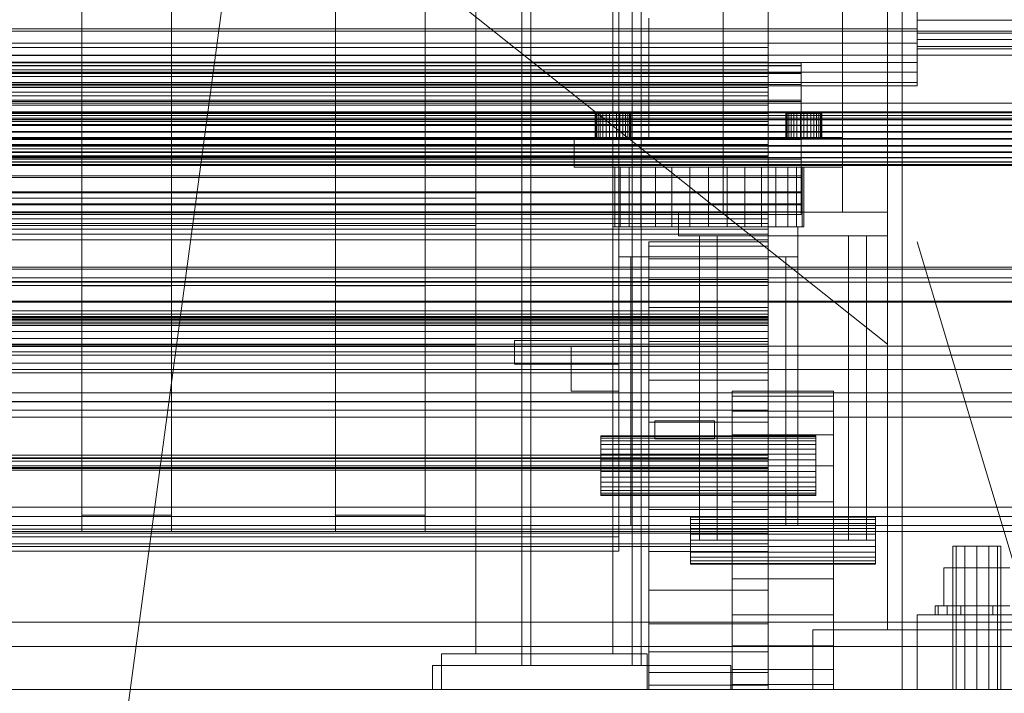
# Model space of a CAD drawing. Header units: millimetres. Extents: x -4738 to 65662, y -68080 to 6847.
# Tile 92 of 256: x 49 to 379, y -36001 to -35776. Entities that reach past the tile are written whole.
import ezdxf

# ---------------------------------------------------------------- set-up
doc = ezdxf.new("R2010")
doc.units = ezdxf.units.MM
for name, color, linetype, lineweight in [('COTAS_O', 1, 'Continuous', 0), ('COTAS_P', 1, 'Continuous', 0), ('frontal_bajante_movil', 7, 'Continuous', 0), ('frontal_briquetadora', 7, 'Continuous', 0), ('frontal_C01', 7, 'Continuous', 0), ('frontal_C02', 7, 'Continuous', 0), ('frontal_C04', 7, 'Continuous', 0), ('frontal_C05', 7, 'Continuous', 0), ('frontal_secador', 7, 'Continuous', 0)]:
    doc.layers.add(name, color=color, linetype=linetype, lineweight=lineweight)
doc.dimstyles.new('R19_100', dxfattribs={"dimtxt": 250, "dimasz": 150, "dimexe": 150, "dimexo": 80, "dimgap": 100, "dimtad": 1, "dimtih": 1, "dimtoh": 1, "dimdsep": 46, "dimcen": 0.09, "dimadec": 0, "dimazin": 0, "dimtfac": 1, "dimtdec": 4, "dimtofl": 0, "dimtmove": 0, "dimatfit": 3, "dimfxl": 1, "dimtolj": 1, "dimtzin": 0, "dimarcsym": 0})

# ---------------------------------------------------------------- blocks, each defined once
blk = doc.blocks.new('DIM_R30_46')
at = {"layer": 'COTAS_P'}
for p, q in [((-4100, -35030), (-4219.91, -35921.98)), ((140, -35600), (20.09, -36491.98)), ((-4219.91, -35921.98), (-4065.25, -35897.36)), ((20.09, -36491.98), (-4219.91, -35921.98)), ((-4219.91, -35921.98), (-4077.24, -35986.56)), ((20.09, -36491.98), (-122.58, -36427.39)), ((20.09, -36491.98), (-134.57, -36516.59))]:
    blk.add_line(p, q, dxfattribs=at)
blk.add_text('4278.14 P', height=250, rotation=172.3434, dxfattribs=at).set_placement((-2113.24, -36306.08))
blk = doc.blocks.new('DIM_R30_54')
at = {"layer": 'COTAS_O'}
for p, q in [((-1480, -35300), (-1330, -35255)), ((490, -35300), (340, -35255)), ((-1480, -36000), (-1480, -35300)), ((-1480, -35300), (490, -35300)), ((-1480, -35300), (-1330, -35345)), ((490, -35300), (340, -35345)), ((490, -36000), (490, -35300))]:
    blk.add_line(p, q, dxfattribs=at)
blk.add_text('1970 O', height=250, dxfattribs=at).set_placement((-495, -35200))
blk = doc.blocks.new('DIM_R30_56')
at = {"layer": 'COTAS_O'}
for p, q in [((-1400, -35300), (-1250, -35255)), ((1400, -35300), (1250, -35255)), ((-1400, -36000), (-1400, -35300)), ((-1400, -35300), (1400, -35300)), ((-1400, -35300), (-1250, -35345)), ((1400, -35300), (1250, -35345)), ((1400, -36000), (1400, -35300))]:
    blk.add_line(p, q, dxfattribs=at)
blk.add_text('2800 O', height=250, dxfattribs=at).set_placement((0, -35200))
blk = doc.blocks.new('DIM_R30_57')
at = {"layer": 'COTAS_P'}
for p, q in [((-305, -34680), (395, -34680)), ((395, -34680), (350, -34830)), ((395, -36000), (395, -34680)), ((395, -34680), (440, -34830)), ((395, -36000), (350, -35850)), ((395, -36000), (440, -35850)), ((-305, -36000), (395, -36000))]:
    blk.add_line(p, q, dxfattribs=at)
blk.add_text('1320 P', height=250, rotation=90, dxfattribs=at).set_placement((295, -35340))
blk = doc.blocks.new('DIM_R30_58')
at = {"layer": 'COTAS_P'}
for p, q in [((-305, -35300), (-155, -35255)), ((345, -35300), (195, -35255)), ((-305, -36000), (-305, -35300)), ((-305, -35300), (345, -35300)), ((-305, -35300), (-155, -35345)), ((345, -35300), (195, -35345)), ((345, -36000), (345, -35300))]:
    blk.add_line(p, q, dxfattribs=at)
blk.add_text('650 P', height=250, dxfattribs=at).set_placement((20, -35200))

msp = doc.modelspace()

# ---------------------------------------------------------------- linework, layer by layer
at = {"layer": 'frontal_bajante_movil'}
for p, q in [((285, -35840), (285, -35429)), ((325, -35840), (325, -35429)), ((260, -35815), (260, -35775)), ((300, -35815), (300, -35775)), ((325, -35815), (325, -35775)), ((242.115, -35807), (242, -35807)), ((242, -35815), (242, -35807)), ((242.457, -35807), (242.115, -35807)), ((242.115, -35815), (242.115, -35807)), ((243.011, -35807), (242.457, -35807)), ((242.457, -35815), (242.457, -35807)), ((243.757, -35807), (243.011, -35807)), ((243.011, -35815), (243.011, -35807)), ((244.667, -35807), (243.757, -35807)), ((243.757, -35815), (243.757, -35807)), ((245.704, -35807), (244.667, -35807)), ((244.667, -35815), (244.667, -35807)), ((246.829, -35807), (245.704, -35807)), ((245.704, -35815), (245.704, -35807)), ((248, -35807), (246.829, -35807)), ((246.829, -35815), (246.829, -35807)), ((248, -35807), (249.171, -35807)), ((248, -35807), (248, -35815)), ((249.171, -35807), (250.296, -35807)), ((249.171, -35815), (249.171, -35807)), ((250.296, -35807), (251.333, -35807)), ((250.296, -35815), (250.296, -35807)), ((251.333, -35807), (252.243, -35807)), ((251.333, -35815), (251.333, -35807)), ((252.243, -35807), (252.989, -35807)), ((252.243, -35815), (252.243, -35807)), ((252.989, -35807), (253.543, -35807)), ((252.989, -35815), (252.989, -35807)), ((253.543, -35807), (253.885, -35807)), ((253.543, -35815), (253.543, -35807)), ((253.885, -35807), (254, -35807)), ((253.885, -35815), (253.885, -35807)), ((254, -35815), (254, -35807)), ((306.115, -35807), (306, -35807)), ((306, -35815), (306, -35807)), ((306.457, -35807), (306.115, -35807)), ((306.115, -35815), (306.115, -35807)), ((307.011, -35807), (306.457, -35807)), ((306.457, -35815), (306.457, -35807)), ((307.757, -35807), (307.011, -35807)), ((307.011, -35815), (307.011, -35807)), ((308.667, -35807), (307.757, -35807)), ((307.757, -35815), (307.757, -35807)), ((309.704, -35807), (308.667, -35807)), ((308.667, -35815), (308.667, -35807)), ((310.829, -35807), (309.704, -35807)), ((309.704, -35815), (309.704, -35807)), ((312, -35807), (310.829, -35807)), ((310.829, -35815), (310.829, -35807)), ((312, -35807), (313.171, -35807)), ((312, -35807), (312, -35815)), ((313.171, -35807), (314.296, -35807)), ((313.171, -35815), (313.171, -35807)), ((314.296, -35807), (315.333, -35807)), ((314.296, -35815), (314.296, -35807)), ((315.333, -35807), (316.243, -35807)), ((315.333, -35815), (315.333, -35807)), ((316.243, -35807), (316.989, -35807)), ((316.243, -35815), (316.243, -35807)), ((316.989, -35807), (317.543, -35807)), ((316.989, -35815), (316.989, -35807)), ((317.543, -35807), (317.885, -35807)), ((317.543, -35815), (317.543, -35807)), ((317.885, -35807), (318, -35807)), ((317.885, -35815), (317.885, -35807)), ((318, -35815), (318, -35807)), ((20, -35815), (325, -35815)), ((235, -35815), (325, -35815)), ((235, -35825), (235, -35815)), ((242.115, -35815), (242, -35815)), ((242.457, -35815), (242.115, -35815)), ((243.011, -35815), (242.457, -35815)), ((243.757, -35815), (243.011, -35815)), ((244.667, -35815), (243.757, -35815)), ((245.704, -35815), (244.667, -35815)), ((246.829, -35815), (245.704, -35815)), ((246.829, -35815), (248, -35815)), ((248, -35815), (249.171, -35815)), ((249.171, -35815), (250.296, -35815)), ((250.296, -35815), (251.333, -35815)), ((251.333, -35815), (252.243, -35815)), ((252.243, -35815), (252.989, -35815)), ((252.989, -35815), (253.543, -35815)), ((253.543, -35815), (253.885, -35815)), ((253.885, -35815), (254, -35815)), ((260, -35815), (300, -35815)), ((306.115, -35815), (306, -35815)), ((306.457, -35815), (306.115, -35815)), ((307.011, -35815), (306.457, -35815)), ((307.757, -35815), (307.011, -35815)), ((308.667, -35815), (307.757, -35815)), ((309.704, -35815), (308.667, -35815)), ((310.829, -35815), (309.704, -35815)), ((310.829, -35815), (312, -35815)), ((312, -35815), (313.171, -35815)), ((313.171, -35815), (314.296, -35815)), ((314.296, -35815), (315.333, -35815)), ((315.333, -35815), (316.243, -35815)), ((316.243, -35815), (316.989, -35815)), ((316.989, -35815), (317.543, -35815)), ((317.543, -35815), (317.885, -35815)), ((317.885, -35815), (318, -35815)), ((325, -35825), (325, -35815)), ((235, -35825), (325, -35825)), ((248.615, -35825), (248, -35825)), ((248, -35845), (248, -35825)), ((250.436, -35825), (248.615, -35825)), ((248.615, -35845), (248.615, -35825)), ((253.393, -35825), (250.436, -35825)), ((250.436, -35845), (250.436, -35825)), ((257.373, -35825), (253.393, -35825)), ((253.393, -35845), (253.393, -35825)), ((262.222, -35825), (257.373, -35825)), ((257.373, -35845), (257.373, -35825)), ((267.754, -35825), (262.222, -35825)), ((262.222, -35845), (262.222, -35825)), ((273.757, -35825), (267.754, -35825)), ((267.754, -35845), (267.754, -35825)), ((280, -35825), (273.757, -35825)), ((273.757, -35845), (273.757, -35825)), ((280, -35825), (286.243, -35825)), ((280, -35825), (280, -35845)), ((286.243, -35825), (292.246, -35825)), ((286.243, -35845), (286.243, -35825)), ((292.246, -35825), (297.778, -35825)), ((292.246, -35845), (292.246, -35825)), ((297.778, -35825), (302.627, -35825)), ((297.778, -35845), (297.778, -35825)), ((302.627, -35825), (306.607, -35825)), ((302.627, -35845), (302.627, -35825)), ((306.607, -35825), (309.564, -35825)), ((306.607, -35845), (306.607, -35825)), ((309.564, -35825), (311.385, -35825)), ((309.564, -35845), (309.564, -35825)), ((311.385, -35825), (312, -35825)), ((311.385, -35845), (311.385, -35825)), ((312, -35845), (312, -35825)), ((270, -35840), (340, -35840)), ((270, -35848), (270, -35840)), ((285, -35840), (325, -35840)), ((340, -35848), (340, -35840)), ((248.615, -35845), (248, -35845)), ((250.436, -35845), (248.615, -35845)), ((250, -35845), (310, -35845)), ((250, -35855), (250, -35845)), ((253.393, -35845), (250.436, -35845)), ((257.373, -35845), (253.393, -35845)), ((262.222, -35845), (257.373, -35845)), ((267.754, -35845), (262.222, -35845)), ((273.757, -35845), (267.754, -35845)), ((273.757, -35845), (280, -35845)), ((280, -35845), (286.243, -35845)), ((286.243, -35845), (292.246, -35845)), ((292.246, -35845), (297.778, -35845)), ((297.778, -35845), (302.627, -35845)), ((302.627, -35845), (306.607, -35845)), ((306.607, -35845), (309.564, -35845)), ((309.564, -35845), (311.385, -35845)), ((310, -35855), (310, -35845)), ((311.385, -35845), (312, -35845)), ((260, -35851.441), (260, -35850)), ((300, -35850), (260, -35850)), ((270, -35848), (340, -35848)), ((277, -35848), (283, -35848)), ((277, -35950), (277, -35848)), ((283, -35950), (283, -35848)), ((300, -35851.441), (300, -35850)), ((327, -35848), (333, -35848)), ((327, -35950), (327, -35848)), ((333, -35950), (333, -35848)), ((260, -35855.709), (260, -35851.441)), ((300, -35851.441), (260, -35851.441)), ((300, -35855.709), (300, -35851.441)), ((250, -35855), (254, -35855)), ((250, -35945), (250, -35855)), ((250, -35855), (310, -35855)), ((254, -35945), (254, -35855)), ((260, -35862.64), (260, -35855.709)), ((300, -35855.709), (260, -35855.709)), ((300, -35862.64), (300, -35855.709)), ((306, -35855), (310, -35855)), ((306, -35945), (306, -35855)), ((310, -35945), (310, -35855)), ((260, -35871.967), (260, -35862.64)), ((300, -35862.64), (260, -35862.64)), ((300, -35871.967), (300, -35862.64)), ((260, -35883.332), (260, -35871.967)), ((300, -35871.967), (260, -35871.967)), ((300, -35883.332), (300, -35871.967)), ((215, -35883), (250, -35883)), ((215, -35891), (215, -35883)), ((250, -35891), (250, -35883)), ((234, -35885), (250, -35885)), ((234, -35900), (234, -35885)), ((250, -35900), (250, -35885)), ((260, -35896.299), (260, -35883.332)), ((300, -35883.332), (260, -35883.332)), ((300, -35896.299), (300, -35883.332)), ((215, -35891), (250, -35891)), ((260, -35910.368), (260, -35896.299)), ((300, -35896.299), (260, -35896.299)), ((300, -35910.368), (300, -35896.299)), ((234, -35900), (250, -35900)), ((288, -35901.704), (288, -35900)), ((288, -35900), (322, -35900)), ((288, -35906.699), (288, -35901.704)), ((288, -35901.704), (322, -35901.704)), ((322, -35901.704), (322, -35900)), ((322, -35906.699), (322, -35901.704)), ((288, -35914.645), (288, -35906.699)), ((288, -35906.699), (322, -35906.699)), ((322, -35914.645), (322, -35906.699)), ((260, -35925), (260, -35910.368)), ((300, -35910.368), (260, -35910.368)), ((262, -35910), (282, -35910)), ((262, -35916), (262, -35910)), ((282, -35916), (282, -35910)), ((300, -35925), (300, -35910.368)), ((244, -35915.192), (244, -35915)), ((316, -35915), (244, -35915)), ((244, -35915.761), (244, -35915.192)), ((316, -35915.192), (244, -35915.192)), ((244, -35916.685), (244, -35915.761)), ((316, -35915.761), (244, -35915.761)), ((262, -35916), (282, -35916)), ((288, -35925), (288, -35914.645)), ((288, -35914.645), (322, -35914.645)), ((316, -35915.192), (316, -35915)), ((316, -35915.761), (316, -35915.192)), ((316, -35916.685), (316, -35915.761)), ((322, -35925), (322, -35914.645)), ((244, -35917.929), (244, -35916.685)), ((316, -35916.685), (244, -35916.685)), ((244, -35919.444), (244, -35917.929)), ((316, -35917.929), (244, -35917.929)), ((244, -35921.173), (244, -35919.444)), ((316, -35919.444), (244, -35919.444)), ((316, -35917.929), (316, -35916.685)), ((316, -35919.444), (316, -35917.929)), ((316, -35921.173), (316, -35919.444)), ((244, -35923.049), (244, -35921.173)), ((316, -35921.173), (244, -35921.173)), ((316, -35923.049), (316, -35921.173)), ((244, -35925), (244, -35923.049)), ((316, -35923.049), (244, -35923.049)), ((244, -35925), (244, -35926.951)), ((244, -35925), (316, -35925)), ((260, -35925), (260, -35939.632)), ((260, -35925), (300, -35925)), ((288, -35937.059), (288, -35925)), ((288, -35925), (322, -35925)), ((300, -35939.632), (300, -35925)), ((316, -35925), (316, -35923.049)), ((316, -35926.951), (316, -35925)), ((322, -35937.059), (322, -35925)), ((244, -35926.951), (244, -35928.827)), ((316, -35926.951), (244, -35926.951)), ((244, -35928.827), (244, -35930.556)), ((316, -35928.827), (244, -35928.827)), ((316, -35926.951), (316, -35928.827)), ((316, -35928.827), (316, -35930.556)), ((244, -35930.556), (244, -35932.071)), ((316, -35930.556), (244, -35930.556)), ((244, -35932.071), (244, -35933.315)), ((316, -35932.071), (244, -35932.071)), ((316, -35930.556), (316, -35932.071)), ((316, -35932.071), (316, -35933.315)), ((244, -35933.315), (244, -35934.239)), ((316, -35933.315), (244, -35933.315)), ((244, -35934.239), (244, -35934.808)), ((316, -35934.239), (244, -35934.239)), ((244, -35934.808), (244, -35935)), ((316, -35934.808), (244, -35934.808)), ((316, -35935), (244, -35935)), ((316, -35933.315), (316, -35934.239)), ((316, -35934.239), (316, -35934.808)), ((316, -35934.808), (316, -35935)), ((288, -35937.059), (288, -35950)), ((288, -35937.059), (322, -35937.059)), ((322, -35950), (322, -35937.059)), ((260, -35939.632), (260, -35953.701)), ((300, -35939.632), (260, -35939.632)), ((274, -35942.273), (274, -35942)), ((274, -35942), (336, -35942)), ((274, -35943.072), (274, -35942.273)), ((274, -35942.273), (336, -35942.273)), ((300, -35939.632), (300, -35953.701)), ((336, -35942.273), (336, -35942)), ((336, -35943.072), (336, -35942.273)), ((250, -35945), (254, -35945)), ((274, -35944.343), (274, -35943.072)), ((274, -35943.072), (336, -35943.072)), ((274, -35946), (274, -35944.343)), ((274, -35944.343), (336, -35944.343)), ((306, -35945), (310, -35945)), ((336, -35944.343), (336, -35943.072)), ((336, -35946), (336, -35944.343)), ((274, -35947.929), (274, -35946)), ((274, -35946), (336, -35946)), ((274, -35947.929), (274, -35950)), ((274, -35947.929), (336, -35947.929)), ((336, -35947.929), (336, -35946)), ((336, -35950), (336, -35947.929)), ((274, -35950), (274, -35952.071)), ((336, -35950), (274, -35950)), ((274, -35952.071), (274, -35954)), ((274, -35952.071), (336, -35952.071)), ((277, -35950), (283, -35950)), ((288, -35950), (288, -35962.941)), ((322, -35950), (288, -35950)), ((322, -35950), (322, -35962.941)), ((327, -35950), (333, -35950)), ((336, -35950), (336, -35952.071)), ((336, -35952.071), (336, -35954)), ((260, -35953.701), (260, -35966.668)), ((300, -35953.701), (260, -35953.701)), ((274, -35954), (274, -35955.657)), ((274, -35954), (336, -35954)), ((274, -35955.657), (274, -35956.928)), ((274, -35955.657), (336, -35955.657)), ((300, -35953.701), (300, -35966.668)), ((336, -35954), (336, -35955.657)), ((336, -35955.657), (336, -35956.928)), ((274, -35956.928), (274, -35957.727)), ((274, -35956.928), (336, -35956.928)), ((274, -35957.727), (274, -35958)), ((274, -35957.727), (336, -35957.727)), ((274, -35958), (336, -35958)), ((336, -35956.928), (336, -35957.727)), ((336, -35957.727), (336, -35958)), ((288, -35962.941), (288, -35975)), ((288, -35962.941), (322, -35962.941)), ((322, -35962.941), (322, -35975)), ((260, -35966.668), (260, -35978.033)), ((300, -35966.668), (260, -35966.668)), ((300, -35966.668), (300, -35978.033)), ((288, -35975), (288, -35985.355)), ((288, -35975), (322, -35975)), ((322, -35975), (322, -35985.355)), ((260, -35978.033), (260, -35987.36)), ((300, -35978.033), (260, -35978.033)), ((300, -35978.033), (300, -35987.36)), ((288, -35985.355), (288, -35993.301)), ((288, -35985.355), (322, -35985.355)), ((322, -35985.355), (322, -35993.301)), ((260, -35987.36), (260, -35994.291)), ((300, -35987.36), (260, -35987.36)), ((300, -35987.36), (300, -35994.291)), ((260, -35994.291), (260, -35998.559)), ((300, -35994.291), (260, -35994.291)), ((288, -35993.301), (288, -35998.296)), ((288, -35993.301), (322, -35993.301)), ((300, -35994.291), (300, -35998.559)), ((322, -35993.301), (322, -35998.296)), ((260, -35998.559), (260, -36000)), ((300, -35998.559), (260, -35998.559)), ((288, -35998.296), (288, -36000)), ((288, -35998.296), (322, -35998.296)), ((300, -35998.559), (300, -36000)), ((322, -35998.296), (322, -36000)), ((300, -36000), (260, -36000)), ((288, -36000), (322, -36000))]:
    msp.add_line(p, q, dxfattribs=at)
at = {"layer": 'frontal_briquetadora'}
for p, q in [((340, -35980), (340, -34950)), ((-720.639, -35041.307), (340, -35884.261)), ((340, -35884.261), (340, -35756.525)), ((315, -36000), (315, -35980)), ((315, -35980), (515, -35980)), ((340, -35980), (490, -35980)), ((315, -36000), (515, -36000))]:
    msp.add_line(p, q, dxfattribs=at)
at = {"layer": 'frontal_C01'}
for p, q in [((250, -35948.844), (250, -33373.251)), ((250, -33378.064), (250, -35953.656)), ((155, -35864.779), (155, -35436.912)), ((185, -35436.912), (185, -35864.779)), ((155, -35442.304), (155, -35870.172)), ((185, -35870.172), (185, -35442.304)), ((70, -35864.779), (70, -35463.883)), ((100, -35463.883), (100, -35864.779)), ((70, -35469.275), (70, -35870.172)), ((100, -35870.172), (100, -35469.275)), ((155, -35941.62), (155, -35524.051)), ((185, -35524.051), (185, -35941.62)), ((155, -35529.443), (155, -35947.012)), ((185, -35947.012), (185, -35529.443)), ((70, -35941.62), (70, -35540.255)), ((100, -35540.255), (100, -35941.62)), ((70, -35545.648), (70, -35947.012)), ((100, -35947.012), (100, -35545.648)), ((300, -35758.657), (300, -35789.759)), ((300, -35792.354), (300, -35761.343)), ((350, -35764.538), (350, -35778.63)), ((350, -35766.875), (350, -35775.749)), ((350, -35783.469), (350, -35770.245)), ((350, -35780.055), (350, -35772.502)), ((350, -35775.749), (350, -35782.225)), ((500, -35775.749), (350, -35775.749)), ((450, -35779.365), (-450, -35779.365)), ((350, -35778.63), (-350, -35778.63)), ((350, -35778.63), (350, -35789.887)), ((350, -35784.556), (350, -35780.055)), ((500, -35780.055), (350, -35780.055)), ((350, -35783.469), (-350, -35783.469)), ((350, -35782.225), (350, -35785.318)), ((500, -35782.225), (350, -35782.225)), ((350, -35793.12), (350, -35783.469)), ((300, -35784.915), (-300, -35784.915)), ((300, -35797.314), (300, -35784.915)), ((300, -35794.603), (300, -35784.915)), ((350, -35785.318), (350, -35784.556)), ((500, -35784.556), (350, -35784.556)), ((500, -35785.318), (350, -35785.318)), ((-450, -35787.454), (450, -35787.454)), ((350, -35789.887), (-350, -35789.887)), ((-311.15, -35790.055), (311.15, -35790.055)), ((-300, -35787.539), (300, -35787.539)), ((300, -35789.759), (-300, -35789.759)), ((300, -35787.539), (300, -35801.02)), ((300, -35787.539), (300, -35797.169)), ((300, -35789.759), (300, -35818.833)), ((311.15, -35790.847), (311.15, -35790.055)), ((311.15, -35790.055), (311.15, -35790.994)), ((350, -35789.887), (350, -35796.593)), ((350, -35793.12), (-350, -35793.12)), ((-311.15, -35790.847), (311.15, -35790.847)), ((-311.15, -35790.994), (311.15, -35790.994)), ((-311.15, -35793.316), (311.15, -35793.316)), ((-311.15, -35793.6), (311.15, -35793.6)), ((300, -35792.354), (-300, -35792.354)), ((300, -35821.16), (300, -35792.354)), ((311.15, -35793.316), (311.15, -35790.847)), ((311.15, -35790.994), (311.15, -35793.6)), ((311.15, -35797.293), (311.15, -35793.316)), ((311.15, -35793.6), (311.15, -35797.695)), ((350, -35797.728), (350, -35793.12)), ((350, -35796.593), (-350, -35796.593)), ((-311.15, -35797.293), (311.15, -35797.293)), ((300, -35794.562), (-300, -35794.562)), ((-300, -35794.603), (300, -35794.603)), ((300, -35797.169), (-300, -35797.169)), ((-300, -35797.314), (300, -35797.314)), ((300, -35799.889), (300, -35794.562)), ((300, -35794.562), (300, -35809.666)), ((300, -35794.603), (300, -35807.002)), ((300, -35810.649), (300, -35797.169)), ((300, -35797.314), (300, -35807.002)), ((311.15, -35802.508), (311.15, -35797.293)), ((350, -35796.593), (350, -35797.728)), ((350, -35797.728), (-350, -35797.728)), ((-311.15, -35797.695), (311.15, -35797.695)), ((-300, -35798.28), (300, -35798.28)), ((-300, -35799.889), (300, -35799.889)), ((300, -35798.28), (300, -35804.179)), ((300, -35813.293), (300, -35798.28)), ((300, -35817.32), (300, -35799.889)), ((311.15, -35797.695), (311.15, -35803.001)), ((430, -35803.525), (-430, -35803.525)), ((-311.15, -35802.508), (311.15, -35802.508)), ((-311.15, -35803.001), (311.15, -35803.001)), ((300, -35801.02), (-300, -35801.02)), ((300, -35810.649), (300, -35801.02)), ((311.15, -35808.605), (311.15, -35802.508)), ((311.15, -35803.001), (311.15, -35809.155)), ((-440, -35806.454), (440, -35806.454)), ((-440, -35806.735), (440, -35806.735)), ((-440, -35806.787), (440, -35806.787)), ((300, -35804.179), (-300, -35804.179)), ((300, -35807.002), (-300, -35807.002)), ((300, -35804.179), (300, -35821.507)), ((-440, -35807.61), (440, -35807.61)), ((-440, -35807.71), (440, -35807.71)), ((-440, -35809.019), (440, -35809.019)), ((-440, -35809.161), (440, -35809.161)), ((430, -35808.525), (-430, -35808.525)), ((311.15, -35808.605), (-311.15, -35808.605)), ((-311.15, -35809.155), (311.15, -35809.155)), ((-300, -35809.666), (300, -35809.666)), ((300, -35809.666), (300, -35817.32)), ((311.15, -35815.169), (311.15, -35808.605)), ((311.15, -35809.155), (311.15, -35815.738)), ((-440, -35810.867), (440, -35810.867)), ((-440, -35811.041), (440, -35811.041)), ((440, -35813.027), (-440, -35813.027)), ((-440, -35813.222), (440, -35813.222)), ((-300, -35810.649), (300, -35810.649)), ((300, -35813.293), (-300, -35813.293)), ((300, -35821.507), (300, -35813.293)), ((-440, -35815.353), (440, -35815.353)), ((-440, -35815.554), (440, -35815.554)), ((-311.15, -35815.169), (311.15, -35815.169)), ((-311.15, -35815.738), (311.15, -35815.738)), ((311.15, -35821.753), (311.15, -35815.169)), ((311.15, -35815.738), (311.15, -35822.302)), ((-440, -35817.686), (440, -35817.686)), ((-440, -35817.88), (440, -35817.88)), ((-440, -35819.866), (440, -35819.866)), ((-440, -35820.041), (440, -35820.041)), ((300, -35817.32), (-300, -35817.32)), ((300, -35818.833), (-300, -35818.833)), ((300, -35818.833), (300, -35843.898)), ((-440, -35821.746), (440, -35821.746)), ((-440, -35821.889), (440, -35821.889)), ((-440, -35823.197), (440, -35823.197)), ((-440, -35823.298), (440, -35823.298)), ((-311.15, -35821.753), (311.15, -35821.753)), ((-311.15, -35822.302), (311.15, -35822.302)), ((300, -35821.16), (-300, -35821.16)), ((-300, -35821.507), (300, -35821.507)), ((300, -35845.797), (300, -35821.16)), ((311.15, -35827.907), (311.15, -35821.753)), ((311.15, -35822.302), (311.15, -35828.399)), ((-440, -35824.12), (440, -35824.12)), ((-440, -35824.173), (440, -35824.173)), ((-440, -35824.453), (440, -35824.453)), ((-311.15, -35827.907), (311.15, -35827.907)), ((-311.15, -35828.399), (311.15, -35828.399)), ((311.15, -35833.212), (311.15, -35827.907)), ((311.15, -35828.399), (311.15, -35833.614)), ((-311.15, -35833.212), (311.15, -35833.212)), ((-311.15, -35833.614), (311.15, -35833.614)), ((311.15, -35837.307), (311.15, -35833.212)), ((311.15, -35833.614), (311.15, -35837.592)), ((-311.15, -35837.307), (311.15, -35837.307)), ((-311.15, -35837.592), (311.15, -35837.592)), ((-311.15, -35839.913), (311.15, -35839.913)), ((-311.15, -35840.06), (311.15, -35840.06)), ((311.15, -35839.913), (311.15, -35837.307)), ((311.15, -35837.592), (311.15, -35840.06)), ((311.15, -35840.852), (311.15, -35839.913)), ((311.15, -35840.06), (311.15, -35840.852)), ((-311.15, -35840.852), (311.15, -35840.852)), ((300, -35840.323), (-300, -35840.323)), ((-300, -35842.302), (300, -35842.302)), ((300, -35875.28), (300, -35840.323)), ((300, -35847.473), (300, -35840.323)), ((300, -35842.302), (300, -35878.051)), ((300, -35842.302), (300, -35849.293)), ((300, -35843.898), (-300, -35843.898)), ((300, -35845.797), (-300, -35845.797)), ((300, -35843.898), (300, -35863.245)), ((300, -35864.588), (300, -35845.797)), ((-300, -35847.473), (300, -35847.473)), ((300, -35849.293), (-300, -35849.293)), ((300, -35847.473), (300, -35882.43)), ((300, -35885.042), (300, -35849.293)), ((-450, -35859.113), (450, -35859.113)), ((430, -35858.525), (-430, -35858.525)), ((-450, -35862.083), (450, -35862.083)), ((300, -35863.245), (-300, -35863.245)), ((300, -35863.245), (300, -35875.556)), ((430, -35863.525), (-430, -35863.525)), ((300, -35864.588), (-300, -35864.588)), ((100, -35864.779), (70, -35864.779)), ((70, -35864.779), (70, -35870.172)), ((100, -35870.172), (100, -35864.779)), ((185, -35864.779), (155, -35864.779)), ((155, -35864.779), (155, -35870.172)), ((185, -35870.172), (185, -35864.779)), ((300, -35876.252), (300, -35864.588)), ((450, -35869.898), (-450, -35869.898)), ((450, -35870.172), (-450, -35870.172)), ((300, -35873.156), (-300, -35873.156)), ((70, -35870.172), (100, -35870.172)), ((155, -35870.172), (185, -35870.172)), ((300, -35890.596), (300, -35873.156)), ((300, -35873.156), (300, -35884.304)), ((300, -35874.208), (-300, -35874.208)), ((-300, -35875.012), (300, -35875.012)), ((-300, -35875.28), (300, -35875.28)), ((300, -35875.556), (-300, -35875.556)), ((-300, -35875.968), (300, -35875.968)), ((300, -35876.252), (-300, -35876.252)), ((300, -35922.356), (300, -35874.208)), ((300, -35876.904), (300, -35874.208)), ((300, -35875.012), (300, -35923.45)), ((300, -35875.012), (300, -35877.491)), ((300, -35875.28), (300, -35882.43)), ((300, -35875.556), (300, -35879.992)), ((300, -35875.968), (300, -35893.841)), ((300, -35886.869), (300, -35875.968)), ((300, -35879.992), (300, -35876.252)), ((-300, -35876.904), (300, -35876.904)), ((300, -35877.491), (-300, -35877.491)), ((300, -35878.051), (-300, -35878.051)), ((300, -35876.904), (300, -35925.053)), ((300, -35925.93), (300, -35877.491)), ((300, -35885.042), (300, -35878.051)), ((300, -35879.992), (-300, -35879.992)), ((300, -35882.43), (-300, -35882.43)), ((-300, -35884.304), (300, -35884.304)), ((-300, -35885.042), (300, -35885.042)), ((300, -35884.304), (300, -35903.461)), ((300, -35886.869), (-300, -35886.869)), ((300, -35906.421), (300, -35886.869)), ((450, -35892.817), (-450, -35892.817)), ((-300, -35890.596), (300, -35890.596)), ((300, -35903.461), (300, -35890.596)), ((300, -35893.841), (-300, -35893.841)), ((300, -35893.841), (300, -35906.421)), ((450, -35900.602), (-450, -35900.602)), ((-450, -35903.602), (450, -35903.602)), ((300, -35903.461), (-300, -35903.461)), ((-450, -35908.69), (450, -35908.69)), ((-300, -35906.421), (300, -35906.421)), ((300, -35921.431), (-300, -35921.431)), ((-300, -35922.356), (300, -35922.356)), ((-300, -35922.583), (300, -35922.583)), ((300, -35946.31), (300, -35921.431)), ((300, -35921.431), (300, -35925.634)), ((300, -35922.356), (300, -35925.053)), ((300, -35922.583), (300, -35947.64)), ((300, -35926.45), (300, -35922.583)), ((300, -35923.45), (-300, -35923.45)), ((300, -35925.053), (-300, -35925.053)), ((-300, -35925.634), (300, -35925.634)), ((-300, -35925.93), (300, -35925.93)), ((300, -35925.93), (300, -35923.45)), ((300, -35925.634), (300, -35951.161)), ((300, -35926.45), (-300, -35926.45)), ((300, -35952.102), (300, -35926.45)), ((-450, -35938.924), (450, -35938.924)), ((100, -35941.62), (70, -35941.62)), ((70, -35941.62), (70, -35947.012)), ((100, -35947.012), (100, -35941.62)), ((185, -35941.62), (155, -35941.62)), ((155, -35941.62), (155, -35947.012)), ((185, -35947.012), (185, -35941.62)), ((450, -35947.012), (-450, -35947.012)), ((-300, -35946.31), (300, -35946.31)), ((300, -35947.64), (-300, -35947.64)), ((-250, -35948.844), (250, -35948.844)), ((70, -35947.012), (100, -35947.012)), ((155, -35947.012), (185, -35947.012)), ((250, -35948.844), (250, -35953.656)), ((300, -35951.161), (300, -35946.31)), ((300, -35947.64), (300, -35952.102)), ((300, -35951.161), (-300, -35951.161)), ((-300, -35952.102), (300, -35952.102)), ((363.072, -35952), (362, -35952)), ((362, -36000), (362, -35952)), ((366, -35952), (363.072, -35952)), ((363.072, -36000), (363.072, -35952)), ((370, -35952), (366, -35952)), ((366, -36000), (366, -35952)), ((370, -35952), (374, -35952)), ((370, -35952), (370, -36000)), ((374, -35952), (376.928, -35952)), ((374, -36000), (374, -35952)), ((376.928, -35952), (378, -35952)), ((376.928, -36000), (376.928, -35952)), ((378, -36000), (378, -35952)), ((250, -35953.656), (-250, -35953.656)), ((370, -35959.2), (358.915, -35959.2)), ((358.915, -35972), (358.915, -35959.2)), ((370, -35959.2), (381.085, -35959.2)), ((370, -35959.2), (370, -35972)), ((357.066, -35972), (356, -35972)), ((356, -35975), (356, -35972)), ((360.101, -35972), (357.066, -35972)), ((357.066, -35975), (357.066, -35972)), ((358.915, -35972), (370, -35972)), ((364.642, -35972), (360.101, -35972)), ((360.101, -35975), (360.101, -35972)), ((370, -35972), (364.642, -35972)), ((364.642, -35975), (364.642, -35972)), ((370, -35972), (375.358, -35972)), ((370, -35972), (370, -35975)), ((370, -35972), (381.085, -35972)), ((375.358, -35972), (379.899, -35972)), ((375.358, -35975), (375.358, -35972)), ((350, -35975), (510, -35975)), ((350, -36000), (350, -35975)), ((357.066, -35975), (356, -35975)), ((360.101, -35975), (357.066, -35975)), ((364.642, -35975), (360.101, -35975)), ((364.642, -35975), (370, -35975)), ((370, -35975), (375.358, -35975)), ((375.358, -35975), (379.899, -35975)), ((450, -35977.442), (-450, -35977.442)), ((-450, -35985.531), (450, -35985.531)), ((350, -36000), (510, -36000)), ((363.072, -36000), (362, -36000)), ((366, -36000), (363.072, -36000)), ((366, -36000), (370, -36000)), ((370, -36000), (374, -36000)), ((374, -36000), (376.928, -36000)), ((376.928, -36000), (378, -36000))]:
    msp.add_line(p, q, dxfattribs=at)
at = {"layer": 'frontal_C02'}
for p, q in [((363.072, -35952), (362, -35952)), ((362, -36000), (362, -35952)), ((366, -35952), (363.072, -35952)), ((363.072, -36000), (363.072, -35952)), ((370, -35952), (366, -35952)), ((366, -36000), (366, -35952)), ((370, -35952), (374, -35952)), ((370, -35952), (370, -36000)), ((374, -35952), (376.928, -35952)), ((374, -36000), (374, -35952)), ((376.928, -35952), (378, -35952)), ((376.928, -36000), (376.928, -35952)), ((378, -36000), (378, -35952)), ((370, -35959.2), (358.915, -35959.2)), ((358.915, -35972), (358.915, -35959.2)), ((370, -35959.2), (381.085, -35959.2)), ((370, -35959.2), (370, -35972)), ((357.066, -35972), (356, -35972)), ((356, -35975), (356, -35972)), ((360.101, -35972), (357.066, -35972)), ((357.066, -35975), (357.066, -35972)), ((358.915, -35972), (370, -35972)), ((364.642, -35972), (360.101, -35972)), ((360.101, -35975), (360.101, -35972)), ((370, -35972), (364.642, -35972)), ((364.642, -35975), (364.642, -35972)), ((370, -35972), (375.358, -35972)), ((370, -35972), (370, -35975)), ((370, -35972), (381.085, -35972)), ((375.358, -35972), (379.899, -35972)), ((375.358, -35975), (375.358, -35972)), ((350, -35975), (510, -35975)), ((350, -36000), (350, -35975)), ((357.066, -35975), (356, -35975)), ((360.101, -35975), (357.066, -35975)), ((364.642, -35975), (360.101, -35975)), ((364.642, -35975), (370, -35975)), ((370, -35975), (375.358, -35975)), ((375.358, -35975), (379.899, -35975)), ((350, -36000), (510, -36000)), ((363.072, -36000), (362, -36000)), ((366, -36000), (363.072, -36000)), ((366, -36000), (370, -36000)), ((370, -36000), (374, -36000)), ((374, -36000), (376.928, -36000)), ((376.928, -36000), (378, -36000))]:
    msp.add_line(p, q, dxfattribs=at)
at = {"layer": 'frontal_C04'}
for p, q in [((202, -35988), (202, -34670.697)), ((248, -35988), (248, -34670.697)), ((202, -35988), (202, -34968.218)), ((248, -35988), (248, -34968.218)), ((202, -35988), (202, -35703.296)), ((248, -35988), (248, -35703.296)), ((202, -35988), (202, -35725)), ((248, -35988), (248, -35725)), ((-202, -35835.384), (202, -35835.384)), ((202, -35875.384), (202, -35835.384)), ((-202, -35844.5), (202, -35844.5)), ((202, -35884.5), (202, -35844.5)), ((-202, -35875.384), (202, -35875.384)), ((-202, -35884.5), (202, -35884.5)), ((190.5, -35988), (259.5, -35988)), ((190.5, -36000), (190.5, -35988)), ((202, -35988), (248, -35988)), ((259.5, -36000), (259.5, -35988)), ((190.5, -36000), (259.5, -36000))]:
    msp.add_line(p, q, dxfattribs=at)
at = {"layer": 'frontal_C05'}
for p, q in [((217.5, -35992), (217.5, -34800)), ((220.5, -34800), (220.5, -35992)), ((254.5, -34800), (254.5, -35992)), ((257.5, -35992), (257.5, -34800)), ((187.5, -36000), (187.5, -35992)), ((187.5, -35992), (287.5, -35992)), ((196.018, -35992), (196.002, -35992)), ((196.05, -35992), (196.018, -35992)), ((196.099, -35992), (196.05, -35992)), ((196.163, -35992), (196.099, -35992)), ((196.243, -35992), (196.163, -35992)), ((196.338, -35992), (196.243, -35992)), ((196.449, -35992), (196.338, -35992)), ((196.575, -35992), (196.449, -35992)), ((196.716, -35992), (196.575, -35992)), ((196.871, -35992), (196.716, -35992)), ((197.04, -35992), (196.871, -35992)), ((197.222, -35992), (197.04, -35992)), ((197.418, -35992), (197.222, -35992)), ((197.626, -35992), (197.418, -35992)), ((197.847, -35992), (197.626, -35992)), ((198.079, -35992), (197.847, -35992)), ((198.322, -35992), (198.079, -35992)), ((198.575, -35992), (198.322, -35992)), ((198.838, -35992), (198.575, -35992)), ((199.111, -35992), (198.838, -35992)), ((199.391, -35992), (199.111, -35992)), ((199.68, -35992), (199.391, -35992)), ((199.975, -35992), (199.68, -35992)), ((200.277, -35992), (199.975, -35992)), ((200.584, -35992), (200.277, -35992)), ((200.896, -35992), (200.584, -35992)), ((201.212, -35992), (200.896, -35992)), ((201.531, -35992), (201.212, -35992)), ((201.853, -35992), (201.531, -35992)), ((202.176, -35992), (201.853, -35992)), ((202.5, -35992), (202.176, -35992)), ((202.824, -35992), (202.5, -35992)), ((203.147, -35992), (202.824, -35992)), ((203.469, -35992), (203.147, -35992)), ((203.788, -35992), (203.469, -35992)), ((204.104, -35992), (203.788, -35992)), ((204.416, -35992), (204.104, -35992)), ((204.723, -35992), (204.416, -35992)), ((205.025, -35992), (204.723, -35992)), ((205.32, -35992), (205.025, -35992)), ((205.609, -35992), (205.32, -35992)), ((205.889, -35992), (205.609, -35992)), ((206.162, -35992), (205.889, -35992)), ((206.425, -35992), (206.162, -35992)), ((206.678, -35992), (206.425, -35992)), ((206.921, -35992), (206.678, -35992)), ((207.153, -35992), (206.921, -35992)), ((207.374, -35992), (207.153, -35992)), ((207.582, -35992), (207.374, -35992)), ((207.778, -35992), (207.582, -35992)), ((207.96, -35992), (207.778, -35992)), ((208.129, -35992), (207.96, -35992)), ((208.284, -35992), (208.129, -35992)), ((208.425, -35992), (208.284, -35992)), ((208.551, -35992), (208.425, -35992)), ((208.551, -35992), (208.662, -35992)), ((208.662, -35992), (208.757, -35992)), ((208.757, -35992), (208.837, -35992)), ((208.837, -35992), (208.901, -35992)), ((208.901, -35992), (208.95, -35992)), ((208.95, -35992), (208.982, -35992)), ((208.982, -35992), (208.998, -35992)), ((217.5, -35992), (257.5, -35992)), ((220.5, -35992), (254.5, -35992)), ((266.018, -35992), (266.002, -35992)), ((266.05, -35992), (266.018, -35992)), ((266.099, -35992), (266.05, -35992)), ((266.163, -35992), (266.099, -35992)), ((266.243, -35992), (266.163, -35992)), ((266.338, -35992), (266.243, -35992)), ((266.449, -35992), (266.338, -35992)), ((266.575, -35992), (266.449, -35992)), ((266.716, -35992), (266.575, -35992)), ((266.871, -35992), (266.716, -35992)), ((267.04, -35992), (266.871, -35992)), ((267.222, -35992), (267.04, -35992)), ((267.418, -35992), (267.222, -35992)), ((267.626, -35992), (267.418, -35992)), ((267.847, -35992), (267.626, -35992)), ((268.079, -35992), (267.847, -35992)), ((268.322, -35992), (268.079, -35992)), ((268.575, -35992), (268.322, -35992)), ((268.838, -35992), (268.575, -35992)), ((269.111, -35992), (268.838, -35992)), ((269.391, -35992), (269.111, -35992)), ((269.68, -35992), (269.391, -35992)), ((269.975, -35992), (269.68, -35992)), ((270.277, -35992), (269.975, -35992)), ((270.584, -35992), (270.277, -35992)), ((270.896, -35992), (270.584, -35992)), ((271.212, -35992), (270.896, -35992)), ((271.531, -35992), (271.212, -35992)), ((271.853, -35992), (271.531, -35992)), ((272.176, -35992), (271.853, -35992)), ((272.5, -35992), (272.176, -35992)), ((272.824, -35992), (272.5, -35992)), ((273.147, -35992), (272.824, -35992)), ((273.469, -35992), (273.147, -35992)), ((273.788, -35992), (273.469, -35992)), ((274.104, -35992), (273.788, -35992)), ((274.416, -35992), (274.104, -35992)), ((274.723, -35992), (274.416, -35992)), ((275.025, -35992), (274.723, -35992)), ((275.32, -35992), (275.025, -35992)), ((275.609, -35992), (275.32, -35992)), ((275.889, -35992), (275.609, -35992)), ((276.162, -35992), (275.889, -35992)), ((276.425, -35992), (276.162, -35992)), ((276.678, -35992), (276.425, -35992)), ((276.921, -35992), (276.678, -35992)), ((277.153, -35992), (276.921, -35992)), ((277.374, -35992), (277.153, -35992)), ((277.582, -35992), (277.374, -35992)), ((277.778, -35992), (277.582, -35992)), ((277.778, -35992), (277.96, -35992)), ((277.96, -35992), (278.129, -35992)), ((278.129, -35992), (278.284, -35992)), ((278.284, -35992), (278.425, -35992)), ((278.425, -35992), (278.551, -35992)), ((278.551, -35992), (278.662, -35992)), ((278.662, -35992), (278.757, -35992)), ((278.757, -35992), (278.837, -35992)), ((278.837, -35992), (278.901, -35992)), ((278.901, -35992), (278.95, -35992)), ((278.95, -35992), (278.982, -35992)), ((278.982, -35992), (278.998, -35992)), ((287.5, -36000), (287.5, -35992)), ((187.5, -36000), (287.5, -36000)), ((196.018, -36000), (196.002, -36000)), ((196.05, -36000), (196.018, -36000)), ((196.099, -36000), (196.05, -36000)), ((196.163, -36000), (196.099, -36000)), ((196.243, -36000), (196.163, -36000)), ((196.338, -36000), (196.243, -36000)), ((196.449, -36000), (196.338, -36000)), ((196.575, -36000), (196.449, -36000)), ((196.716, -36000), (196.575, -36000)), ((196.871, -36000), (196.716, -36000)), ((197.04, -36000), (196.871, -36000)), ((197.222, -36000), (197.04, -36000)), ((197.418, -36000), (197.222, -36000)), ((197.626, -36000), (197.418, -36000)), ((197.847, -36000), (197.626, -36000)), ((198.079, -36000), (197.847, -36000)), ((198.322, -36000), (198.079, -36000)), ((198.575, -36000), (198.322, -36000)), ((198.838, -36000), (198.575, -36000)), ((199.111, -36000), (198.838, -36000)), ((199.391, -36000), (199.111, -36000)), ((199.68, -36000), (199.391, -36000)), ((199.975, -36000), (199.68, -36000)), ((200.277, -36000), (199.975, -36000)), ((200.584, -36000), (200.277, -36000)), ((200.896, -36000), (200.584, -36000)), ((201.212, -36000), (200.896, -36000)), ((201.531, -36000), (201.212, -36000)), ((201.853, -36000), (201.531, -36000)), ((202.176, -36000), (201.853, -36000)), ((202.5, -36000), (202.176, -36000)), ((202.824, -36000), (202.5, -36000)), ((203.147, -36000), (202.824, -36000)), ((203.469, -36000), (203.147, -36000)), ((203.788, -36000), (203.469, -36000)), ((204.104, -36000), (203.788, -36000)), ((204.416, -36000), (204.104, -36000)), ((204.723, -36000), (204.416, -36000)), ((205.025, -36000), (204.723, -36000)), ((205.32, -36000), (205.025, -36000)), ((205.609, -36000), (205.32, -36000)), ((205.889, -36000), (205.609, -36000)), ((206.162, -36000), (205.889, -36000)), ((206.425, -36000), (206.162, -36000)), ((206.678, -36000), (206.425, -36000)), ((206.921, -36000), (206.678, -36000)), ((207.153, -36000), (206.921, -36000)), ((207.374, -36000), (207.153, -36000)), ((207.582, -36000), (207.374, -36000)), ((207.778, -36000), (207.582, -36000)), ((207.96, -36000), (207.778, -36000)), ((208.129, -36000), (207.96, -36000)), ((208.284, -36000), (208.129, -36000)), ((208.425, -36000), (208.284, -36000)), ((208.551, -36000), (208.425, -36000)), ((208.551, -36000), (208.662, -36000)), ((208.662, -36000), (208.757, -36000)), ((208.757, -36000), (208.837, -36000)), ((208.837, -36000), (208.901, -36000)), ((208.901, -36000), (208.95, -36000)), ((208.95, -36000), (208.982, -36000)), ((208.982, -36000), (208.998, -36000)), ((266.018, -36000), (266.002, -36000)), ((266.05, -36000), (266.018, -36000)), ((266.099, -36000), (266.05, -36000)), ((266.163, -36000), (266.099, -36000)), ((266.243, -36000), (266.163, -36000)), ((266.338, -36000), (266.243, -36000)), ((266.449, -36000), (266.338, -36000)), ((266.575, -36000), (266.449, -36000)), ((266.716, -36000), (266.575, -36000)), ((266.871, -36000), (266.716, -36000)), ((267.04, -36000), (266.871, -36000)), ((267.222, -36000), (267.04, -36000)), ((267.418, -36000), (267.222, -36000)), ((267.626, -36000), (267.418, -36000)), ((267.847, -36000), (267.626, -36000)), ((268.079, -36000), (267.847, -36000)), ((268.322, -36000), (268.079, -36000)), ((268.575, -36000), (268.322, -36000)), ((268.838, -36000), (268.575, -36000)), ((269.111, -36000), (268.838, -36000)), ((269.391, -36000), (269.111, -36000)), ((269.68, -36000), (269.391, -36000)), ((269.975, -36000), (269.68, -36000)), ((270.277, -36000), (269.975, -36000)), ((270.584, -36000), (270.277, -36000)), ((270.896, -36000), (270.584, -36000)), ((271.212, -36000), (270.896, -36000)), ((271.531, -36000), (271.212, -36000)), ((271.853, -36000), (271.531, -36000)), ((272.176, -36000), (271.853, -36000)), ((272.5, -36000), (272.176, -36000)), ((272.824, -36000), (272.5, -36000)), ((273.147, -36000), (272.824, -36000)), ((273.469, -36000), (273.147, -36000)), ((273.788, -36000), (273.469, -36000)), ((274.104, -36000), (273.788, -36000)), ((274.416, -36000), (274.104, -36000)), ((274.723, -36000), (274.416, -36000)), ((275.025, -36000), (274.723, -36000)), ((275.32, -36000), (275.025, -36000)), ((275.609, -36000), (275.32, -36000)), ((275.889, -36000), (275.609, -36000)), ((276.162, -36000), (275.889, -36000)), ((276.425, -36000), (276.162, -36000)), ((276.678, -36000), (276.425, -36000)), ((276.921, -36000), (276.678, -36000)), ((277.153, -36000), (276.921, -36000)), ((277.374, -36000), (277.153, -36000)), ((277.582, -36000), (277.374, -36000)), ((277.778, -36000), (277.582, -36000)), ((277.778, -36000), (277.96, -36000)), ((277.96, -36000), (278.129, -36000)), ((278.129, -36000), (278.284, -36000)), ((278.284, -36000), (278.425, -36000)), ((278.425, -36000), (278.551, -36000)), ((278.551, -36000), (278.662, -36000)), ((278.662, -36000), (278.757, -36000)), ((278.757, -36000), (278.837, -36000)), ((278.837, -36000), (278.901, -36000)), ((278.901, -36000), (278.95, -36000)), ((278.95, -36000), (278.982, -36000)), ((278.982, -36000), (278.998, -36000))]:
    msp.add_line(p, q, dxfattribs=at)
at = {"layer": 'frontal_secador'}
for p, q in [((-1265, -35885), (1265, -35885)), ((-1265, -35888), (1265, -35888)), ((-1265, -35942), (1265, -35942)), ((-1265, -35945), (1265, -35945)), ((-1400, -36000), (1400, -36000))]:
    msp.add_line(p, q, dxfattribs=at)

# ---------------------------------------------------------------- dimensions: what is measured, and where the dimension line sits
at = {"layer": 'COTAS_O'}
for p1, p2, picture, middle in [((-1480, -36000), (490, -36000), 'DIM_R30_54', (-495, -35300)), ((-1400, -36000), (1400, -36000), 'DIM_R30_56', (0, -35300))]:
    dim = msp.add_aligned_dim(p1=p1, p2=p2, distance=700, text='<> O', dimstyle='R19_100', dxfattribs=at)
    dim.commit()
    dim.dimension.update_dxf_attribs({"geometry": picture, "text_midpoint": middle})
at = {"layer": 'COTAS_P'}
for p1, p2, distance, picture, middle in [((-305, -36000), (-305, -34680), -700, 'DIM_R30_57', (395, -35340)), ((-305, -36000), (345, -36000), 700, 'DIM_R30_58', (20, -35300)), ((140, -35600), (-4100, -35030), 900, 'DIM_R30_46', (-2099.912, -36206.976))]:
    dim = msp.add_aligned_dim(p1=p1, p2=p2, distance=distance, text='<> P', dimstyle='R19_100', dxfattribs=at)
    dim.commit()
    dim.dimension.update_dxf_attribs({"geometry": picture, "text_midpoint": middle})

doc.saveas('drawing.dxf')
